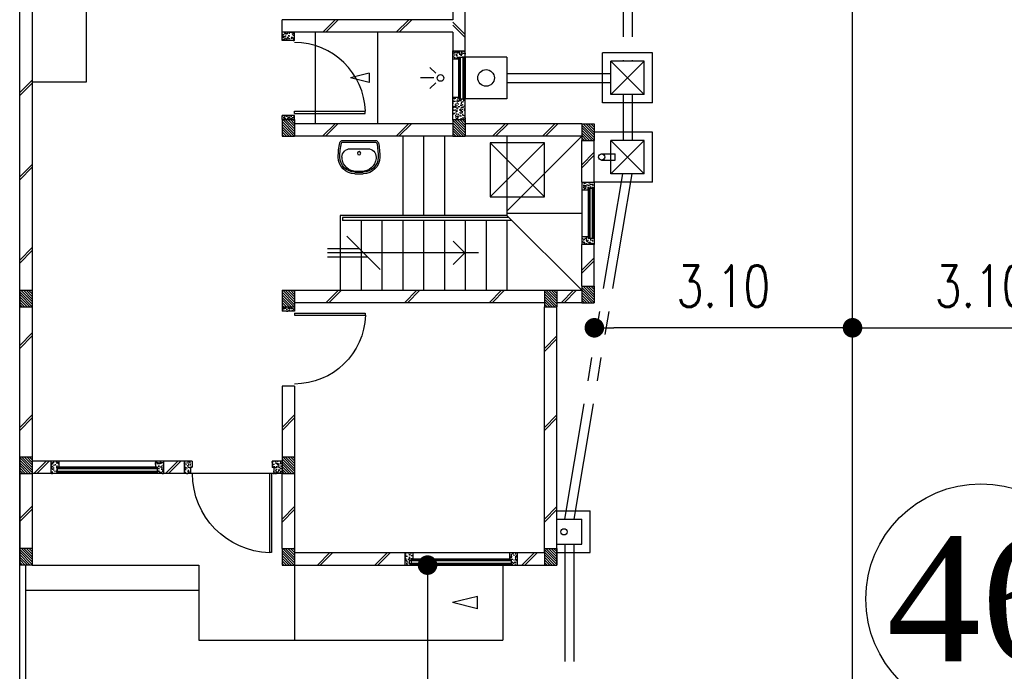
# Model space of a CAD drawing. Header units: millimetres. Extents: x 301 to 1479, y 491 to 1341.
# Tile 113 of 256: x 379.89 to 391.71, y 634.69 to 642.52. Entities that reach past the tile are written whole.
import ezdxf
from ezdxf.enums import TextEntityAlignment as Align

# ---------------------------------------------------------------- set-up
doc = ezdxf.new("R2010")
doc.units = ezdxf.units.MM
doc.header["$LTSCALE"] = 1.5
doc.header["$MEASUREMENT"] = 0
for name, pattern in [('HIDDEN', [0.375, 0.25, -0.125]), ('HIDDEN2', [4.7625, 3.175, -1.5875]), ('PHANTOM2', [1.25, 0.625, -0.125, 0.125, -0.125, 0.125, -0.125])]:
    doc.linetypes.add(name, pattern=pattern)
for name, color, linetype in [('Blk', 7, 'Continuous'), ('Block', 46, 'Continuous'), ('boundary', 3, 'Continuous'), ('Boundary Wall', 64, 'Continuous'), ('BULUS', 2, 'Continuous'), ('BWCN', 4, 'Continuous'), ('DIM', 6, 'Continuous'), ('DOOR', 3, 'Continuous'), ('Ele', 8, 'Continuous'), ('HATCH', 7, 'Continuous'), ('Hatch Col. C1 GF Ext.', 84, 'Continuous'), ('Hatch Col. C3 GF', 10, 'Continuous'), ('Hatch Stub Col', 251, 'Continuous'), ('Kerb', 251, 'Continuous'), ('P. Gully trap', 42, 'Continuous'), ('Paving Block', 251, 'Continuous'), ('PVC Pipe 110', 69, 'Continuous'), ('PVC RWP 75', 77, 'Continuous'), ('SANIT', 8, 'Continuous'), ('TXTAREA', 10, 'Continuous'), ('WINDOW', 1, 'Continuous')]:
    doc.layers.add(name, color=color, linetype=linetype)
doc.styles.add('RS1', font='romans.shx', dxfattribs={"width": 0.75, "height": 0.5})
doc.styles.add('times', font='times.ttf')
doc.dimstyles.new('Souillac5', dxfattribs={"dimscale": 0.5, "dimtxt": 0.5, "dimasz": 0.47, "dimexe": 0, "dimexo": 1, "dimgap": 0.5, "dimtad": 1, "dimzin": 0, "dimdsep": 46, "dimtxsty": 'RS1', "dimblk": 'DOT', "dimcen": 3, "dimse1": 1, "dimse2": 1, "dimclrd": 6, "dimclre": 6, "dimclrt": 7, "dimaunit": 1, "dimadec": 0, "dimazin": 0, "dimtfac": 1, "dimtofl": 0, "dimtmove": 1, "dimatfit": 3, "dimfxl": 1, "dimtolj": 1, "dimtzin": 0, "dimlwe": -1, "dimarcsym": 0})
pattern_1 = [(50, (422.03025, 161.862746), (0.071726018, -0.0062752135), [0.0075, -0.0825]), (355, (422.03025, 161.862746), (-0.013875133, 0.075219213), [0.006, -0.066]), (100.451444, (422.03623, 161.86222), (0.057850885, 0.068943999), [0.006374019, -0.070114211]), (46.1842, (422.03025, 161.88275), (0.106724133, -0.016551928), [0.01125, -0.12375]), (96.635635, (422.03914, 161.88137), (0.093466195, 0.09741186), [0.009561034, -0.105171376]), (351.184164, (422.03025, 161.88275), (0.093466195, 0.09741186), [0.009, -0.099]), (21, (422.04025, 161.877746), (0.059690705, -0.040261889), [0.0075, -0.0825]), (326, (422.04025, 161.877746), (0.024331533, 0.072515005), [0.006, -0.066]), (71.451445, (422.045225, 161.87439), (0.084022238, 0.032253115), [0.006374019, -0.070114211]), (37.5, (422.03025, 161.862746), (0.0012159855, 0.0332893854), [0, -0.0652, 0, -0.067, 0, -0.06625]), (7.5, (422.03025, 161.862746), (0.0263069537, 0.0394411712), [0, -0.0382, 0, -0.0637, 0, -0.02525]), (327.5, (422.00795, 161.862746), (0.0533822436, -0.0022554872), [0, -0.025, 0, -0.078, 0, -0.1035]), (317.5, (421.99795, 161.862746), (0.058318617, 0.010010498), [0, -0.0325, 0, -0.0518, 0, -0.0735])]
pattern_2 = [(315, (443.186696, 156.678336), (0.0154679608, 0.0154679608), [])]
pattern_3 = [(50, (418.371455, 161.912746), (0.071726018, -0.0062752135), [0.0075, -0.0825]), (355, (418.371455, 161.912746), (-0.013875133, 0.075219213), [0.006, -0.066]), (100.451444, (418.37743, 161.91222), (0.057850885, 0.068943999), [0.006374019, -0.070114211]), (46.1842, (418.371455, 161.93275), (0.106724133, -0.016551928), [0.01125, -0.12375]), (96.635635, (418.38035, 161.93137), (0.093466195, 0.09741186), [0.009561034, -0.105171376]), (351.184164, (418.37146, 161.93275), (0.093466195, 0.09741186), [0.009, -0.099]), (21, (418.381455, 161.927746), (0.059690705, -0.040261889), [0.0075, -0.0825]), (326, (418.381455, 161.927746), (0.024331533, 0.072515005), [0.006, -0.066]), (71.451445, (418.38643, 161.92439), (0.084022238, 0.032253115), [0.006374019, -0.070114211]), (37.5, (418.371455, 161.912746), (0.0012159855, 0.0332893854), [0, -0.0652, 0, -0.067, 0, -0.06625]), (7.5, (418.371455, 161.912746), (0.0263069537, 0.0394411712), [0, -0.0382, 0, -0.0637, 0, -0.02525]), (327.5, (418.349155, 161.912746), (0.0533822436, -0.0022554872), [0, -0.025, 0, -0.078, 0, -0.1035]), (317.5, (418.339155, 161.912746), (0.058318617, 0.010010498), [0, -0.0325, 0, -0.0518, 0, -0.0735])]

# ---------------------------------------------------------------- blocks, each defined once
blk = doc.blocks.new('Wh1')
at = {"layer": 'SANIT'}
for p, q in [((197, 0), (-197, 0)), ((197, -20), (-197, -20)), ((105, -100), (-105, -100)), ((-205, -200), (-205, -217)), ((205, -200), (205, -217)), ((50, -380), (-50, -380)), ((50, -400), (-50, -400)), ((-30, -373), (30, -373))]:
    blk.add_line(p, q, dxfattribs=at)
blk.add_circle((0, -154), 20, dxfattribs=at)
for centre, radius, start, end in [((0, -200), 250, 180, 180), ((0, -200), 250, 0, 0), ((-197, -35), 35, 90, 167.7776), ((197, -35), 35, 12.2224, 90), ((567, -201), 817, 167.7776, 179.9598), ((567, -201), 797, 167.7776, 179.9598), ((-197, -35), 15, 90, 167.7776), ((-105, -200), 100, 90, 180), ((105, -200), 100, 0, 90), ((197, -35), 15, 12.2224, 90), ((-567, -201), 797, 0.0402, 12.2224), ((-567, -201), 817, 0.0402, 12.2224), ((-50, -200), 200, 180, 270), ((-50, -200), 180, 180, 270), ((-30, -197), 176, 186.7076, 270.013), ((30, -197), 176, 269.987, 353.2924), ((50, -200), 180, 270, 0), ((50, -200), 200, 270, 0)]:
    blk.add_arc(centre, radius, start, end, dxfattribs=at)
blk = doc.blocks.new('Dr900')
at = {"layer": 'DOOR'}
for p, q in [((-50, 0), (-50, 850)), ((-25, 850), (-50, 850)), ((-25, 0), (-25, 850)), ((-25, 0), (-50, 0))]:
    blk.add_line(p, q, dxfattribs=at)
blk.add_arc((-24, 0), 851, 91.728, 179.9822, dxfattribs=at)
blk = doc.blocks.new('Dr1000')
at = {"layer": 'DOOR'}
for p, q in [((-50, 0), (-50, 950)), ((-25, 950), (-50, 950)), ((-25, 0), (-25, 950)), ((-25, 0), (-50, 0))]:
    blk.add_line(p, q, dxfattribs=at)
blk.add_arc((-24, 0), 951, 91.542, 179.9858, dxfattribs=at)
blk = doc.blocks.new('SSSU-D1')
at = {"layer": 'HATCH'}
h = blk.add_hatch(dxfattribs=at)
h.set_pattern_fill('ANSI31', color=256, scale=0.175, angle=630)
h.set_pattern_definition([(315, (-128.472678, 34.936787), (0.015467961, 0.015467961), [])])
h.paths.add_polyline_path([(9.75, 5.15), (9.6, 5.15), (9.6, 5.35), (9.75, 5.35)])
h = blk.add_hatch(dxfattribs=at)
h.set_pattern_fill('ANSI31', color=256, scale=0.175, angle=630)
h.set_pattern_definition([(315, (-130.522678, 34.936787), (0.015467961, 0.015467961), [])])
h.paths.add_polyline_path([(11.8, 5.15), (11.65, 5.15), (11.65, 5.35), (11.8, 5.35)])
h = blk.add_hatch(dxfattribs=at)
h.set_pattern_fill('ANSI31', color=256, scale=0.175, angle=630)
h.set_pattern_definition([(315, (-132.072678, 34.886787), (0.0154679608, 0.0154679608), [])])
h.paths.add_polyline_path([(13.35, 5.1), (13.2, 5.1), (13.2, 5.3), (13.35, 5.3)])
h = blk.add_hatch(dxfattribs=at)
h.set_pattern_fill('ANSI31', color=256, scale=0.175, angle=630)
h.set_pattern_definition([(315, (-132.072678, 32.936787), (0.0154679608, 0.0154679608), [])])
h.paths.add_polyline_path([(13.35, 3.15), (13.2, 3.15), (13.2, 3.35), (13.35, 3.35)])
h = blk.add_hatch(dxfattribs=at)
h.set_pattern_fill('ANSI31', color=256, scale=0.175, angle=630)
h.set_pattern_definition([(315, (-128.472678, 32.886787), (0.015467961, 0.015467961), [])])
h.paths.add_polyline_path([(9.75, 3.1), (9.6, 3.1), (9.6, 3.3), (9.75, 3.3)])
h = blk.add_hatch(dxfattribs=at)
h.set_pattern_fill('ANSI31', color=256, scale=0.175, angle=630)
h.set_pattern_definition([(315, (-131.622678, 32.886787), (0.015467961, 0.015467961), [])])
h.paths.add_polyline_path([(12.9, 3.1), (12.75, 3.1), (12.75, 3.3), (12.9, 3.3)])
h = blk.add_hatch(dxfattribs=at)
h.set_pattern_fill('ANSI31', color=256, scale=0.175, angle=630)
h.set_pattern_definition([(315, (-128.472678, 30.886787), (0.015467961, 0.015467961), [])])
h.paths.add_polyline_path([(9.75, 1.1), (9.6, 1.1), (9.6, 1.3), (9.75, 1.3)])
h = blk.add_hatch(dxfattribs=at)
h.set_pattern_fill('ANSI31', color=256, scale=0.175, angle=630)
h.set_pattern_definition([(315, (-128.472678, 29.786787), (0.015467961, 0.015467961), [])])
h.paths.add_polyline_path([(9.75, 0), (9.6, 0), (9.6, 0.2), (9.75, 0.2)])
h = blk.add_hatch(dxfattribs=at)
h.set_pattern_fill('ANSI31', color=256, scale=0.175, angle=630)
h.set_pattern_definition([(315, (-131.622678, 29.786787), (0.015467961, 0.015467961), [])])
h.paths.add_polyline_path([(12.9, 0), (12.75, 0), (12.75, 0.2), (12.9, 0.2)])
at = {"layer": 'Hatch Col. C1 GF Ext.'}
h = blk.add_hatch(dxfattribs=at)
h.set_pattern_fill('ANSI31', color=256, scale=0.175, angle=-90)
h.set_pattern_definition(pattern_2)
h.paths.add_polyline_path([(6.6, 3.1), (6.45, 3.1), (6.45, 3.3), (6.6, 3.3)])
h = blk.add_hatch(dxfattribs=at)
h.set_pattern_fill('ANSI31', color=256, scale=0.175, angle=-90)
h.set_pattern_definition(pattern_2)
h.paths.add_polyline_path([(6.6, 0), (6.45, 0), (6.45, 0.2), (6.6, 0.2)])
at = {"layer": 'Hatch Col. C3 GF'}
h = blk.add_hatch(dxfattribs=at)
h.set_pattern_fill('ANSI31', color=256, scale=0.175, angle=-90)
h.set_pattern_definition([(315, (443.186696, 156.728336), (0.0154679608, 0.0154679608), [])])
h.paths.add_polyline_path([(6.6, 1.1), (6.45, 1.1), (6.45, 1.3), (6.6, 1.3)])
at = {"layer": 'Hatch Stub Col', "linetype": 'ByBlock'}
h = blk.add_hatch(dxfattribs=at)
h.set_pattern_fill('AR-CONC', color=256, scale=0.01, angle=720)
h.set_pattern_definition([(50, (418.271455, 162.012746), (0.071726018, -0.0062752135), [0.0075, -0.0825]), (355, (418.271455, 162.012746), (-0.013875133, 0.075219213), [0.006, -0.066]), (100.451444, (418.27743, 162.01222), (0.057850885, 0.068943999), [0.006374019, -0.070114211]), (46.1842, (418.271455, 162.03275), (0.106724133, -0.016551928), [0.01125, -0.12375]), (96.635635, (418.28035, 162.03137), (0.093466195, 0.09741186), [0.009561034, -0.105171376]), (351.184164, (418.27146, 162.03275), (0.093466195, 0.09741186), [0.009, -0.099]), (21, (418.281455, 162.027746), (0.059690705, -0.040261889), [0.0075, -0.0825]), (326, (418.281455, 162.027746), (0.024331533, 0.072515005), [0.006, -0.066]), (71.451445, (418.28643, 162.02439), (0.084022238, 0.032253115), [0.006374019, -0.070114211]), (37.5, (418.271455, 162.012746), (0.0012159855, 0.0332893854), [0, -0.0652, 0, -0.067, 0, -0.06625]), (7.5, (418.271455, 162.012746), (0.0263069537, 0.0394411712), [0, -0.0382, 0, -0.0637, 0, -0.02525]), (327.5, (418.249155, 162.012746), (0.0533822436, -0.0022554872), [0, -0.025, 0, -0.078, 0, -0.1035]), (317.5, (418.239155, 162.012746), (0.058318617, 0.010010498), [0, -0.0325, 0, -0.0518, 0, -0.0735])])
h.paths.add_polyline_path([(9.6, 6.3), (9.6, 6.4), (9.75, 6.4), (9.75, 6.3)])
h = blk.add_hatch(dxfattribs=at)
h.set_pattern_fill('AR-CONC', color=256, scale=0.01, angle=720)
h.set_pattern_definition([(50, (422.03025, 162.012746), (0.071726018, -0.0062752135), [0.0075, -0.0825]), (355, (422.03025, 162.012746), (-0.013875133, 0.075219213), [0.006, -0.066]), (100.451444, (422.03623, 162.01222), (0.057850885, 0.068943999), [0.006374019, -0.070114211]), (46.1842, (422.03025, 162.03275), (0.106724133, -0.016551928), [0.01125, -0.12375]), (96.635635, (422.03914, 162.03137), (0.093466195, 0.09741186), [0.009561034, -0.105171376]), (351.184164, (422.03025, 162.03275), (0.093466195, 0.09741186), [0.009, -0.099]), (21, (422.04025, 162.027746), (0.059690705, -0.040261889), [0.0075, -0.0825]), (326, (422.04025, 162.027746), (0.024331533, 0.072515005), [0.006, -0.066]), (71.451445, (422.045225, 162.02439), (0.084022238, 0.032253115), [0.006374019, -0.070114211]), (37.5, (422.03025, 162.012746), (0.0012159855, 0.0332893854), [0, -0.0652, 0, -0.067, 0, -0.06625]), (7.5, (422.03025, 162.012746), (0.0263069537, 0.0394411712), [0, -0.0382, 0, -0.0637, 0, -0.02525]), (327.5, (422.00795, 162.012746), (0.0533822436, -0.0022554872), [0, -0.025, 0, -0.078, 0, -0.1035]), (317.5, (421.99795, 162.012746), (0.058318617, 0.010010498), [0, -0.0325, 0, -0.0518, 0, -0.0735])])
h.paths.add_polyline_path([(11.725, 6.1), (11.725, 6.08), (11.65, 6.08), (11.65, 6.175), (11.8, 6.175), (11.8, 6.1)])
h = blk.add_hatch(dxfattribs=at)
h.set_pattern_fill('AR-CONC', color=256, scale=0.01, angle=720)
h.set_pattern_definition([(50, (461.012857, 47.178006), (0.071726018, -0.0062752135), [0.0075, -0.0825]), (355, (461.01286, 47.17801), (-0.013875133, 0.075219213), [0.006, -0.066]), (100.451444, (461.018834, 47.17748), (0.057850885, 0.068943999), [0.006374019, -0.070114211]), (46.1842, (461.01286, 47.19801), (0.106724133, -0.016551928), [0.01125, -0.12375]), (96.635635, (461.02175, 47.19663), (0.093466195, 0.09741186), [0.009561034, -0.105171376]), (351.184164, (461.01286, 47.19801), (0.093466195, 0.09741186), [0.009, -0.099]), (21, (461.022857, 47.193006), (0.059690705, -0.040261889), [0.0075, -0.0825]), (326, (461.02286, 47.19301), (0.024331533, 0.072515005), [0.006, -0.066]), (71.451445, (461.02783, 47.18965), (0.084022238, 0.032253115), [0.006374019, -0.070114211]), (37.5, (461.012857, 47.178006), (0.0012159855, 0.0332893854), [0, -0.0652, 0, -0.067, 0, -0.06625]), (7.5, (461.012857, 47.178006), (0.0263069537, 0.0394411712), [0, -0.0382, 0, -0.0637, 0, -0.02525]), (327.5, (460.990557, 47.178006), (0.0533822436, -0.0022554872), [0, -0.025, 0, -0.078, 0, -0.1035]), (317.5, (460.980557, 47.178006), (0.058318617, 0.010010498), [0, -0.0325, 0, -0.0518, 0, -0.0735])])
h.paths.add_polyline_path([(11.65, 5.35), (11.8, 5.35), (11.8, 5.6), (11.725, 5.6), (11.725, 5.62), (11.65, 5.62)])
h = blk.add_hatch(dxfattribs=at)
h.set_pattern_fill('AR-CONC', color=256, scale=0.01, angle=720)
h.set_pattern_definition([(50, (422.03025, 161.837746), (0.071726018, -0.0062752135), [0.0075, -0.0825]), (355, (422.03025, 161.837746), (-0.013875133, 0.075219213), [0.006, -0.066]), (100.451444, (422.03623, 161.83722), (0.057850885, 0.068943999), [0.006374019, -0.070114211]), (46.1842, (422.03025, 161.85775), (0.106724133, -0.016551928), [0.01125, -0.12375]), (96.635635, (422.03914, 161.85637), (0.093466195, 0.09741186), [0.009561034, -0.105171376]), (351.184164, (422.03025, 161.85775), (0.093466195, 0.09741186), [0.009, -0.099]), (21, (422.04025, 161.852746), (0.059690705, -0.040261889), [0.0075, -0.0825]), (326, (422.04025, 161.852746), (0.024331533, 0.072515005), [0.006, -0.066]), (71.451445, (422.045225, 161.84939), (0.084022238, 0.032253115), [0.006374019, -0.070114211]), (37.5, (422.03025, 161.837746), (0.0012159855, 0.0332893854), [0, -0.0652, 0, -0.067, 0, -0.06625]), (7.5, (422.03025, 161.837746), (0.0263069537, 0.0394411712), [0, -0.0382, 0, -0.0637, 0, -0.02525]), (327.5, (422.00795, 161.837746), (0.0533822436, -0.0022554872), [0, -0.025, 0, -0.078, 0, -0.1035]), (317.5, (421.99795, 161.837746), (0.058318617, 0.010010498), [0, -0.0325, 0, -0.0518, 0, -0.0735])])
h.paths.add_polyline_path([(9.6, 5.4), (9.75, 5.4), (9.75, 5.35), (9.6, 5.35)])
h = blk.add_hatch(dxfattribs=at)
h.set_pattern_fill('AR-CONC', color=256, scale=0.01, angle=720)
h.set_pattern_definition(pattern_1)
h.paths.add_polyline_path([(13.2, 4.6), (13.35, 4.6), (13.35, 4.525), (13.275, 4.525), (13.275, 4.505), (13.2, 4.505)])
h = blk.add_hatch(dxfattribs=at)
h.set_pattern_fill('AR-CONC', color=256, scale=0.01, angle=720)
h.set_pattern_definition(pattern_1)
h.paths.add_polyline_path([(13.2, 3.945), (13.275, 3.945), (13.275, 3.925), (13.35, 3.925), (13.35, 3.85), (13.2, 3.85)])
h = blk.add_hatch(dxfattribs=at)
h.set_pattern_fill('AR-CONC', color=256, scale=0.01, angle=720)
h.set_pattern_definition(pattern_1)
h.paths.add_polyline_path([(9.6, 3.1), (9.75, 3.1), (9.75, 3.05), (9.6, 3.05)])
h = blk.add_hatch(dxfattribs=at)
h.set_pattern_fill('AR-CONC', color=256, scale=0.01, angle=720)
h.set_pattern_definition(pattern_3)
h.paths.add_polyline_path([(6.825, 1.25), (6.92, 1.25), (6.92, 1.175), (6.9, 1.175), (6.9, 1.1), (6.825, 1.1)])
h = blk.add_hatch(dxfattribs=at)
h.set_pattern_fill('AR-CONC', color=256, scale=0.01, angle=720)
h.set_pattern_definition(pattern_3)
h.paths.add_polyline_path([(8.08, 1.25), (8.175, 1.25), (8.175, 1.1), (8.1, 1.1), (8.1, 1.175), (8.08, 1.175)])
h = blk.add_hatch(dxfattribs=at)
h.set_pattern_fill('AR-CONC', color=256, scale=0.01, angle=720)
h.set_pattern_definition(pattern_3)
h.paths.add_polyline_path([(8.425, 1.25), (8.52, 1.25), (8.52, 1.175), (8.5, 1.175), (8.5, 1.1), (8.425, 1.1)])
h = blk.add_hatch(dxfattribs=at)
h.set_pattern_fill('AR-CONC', color=256, scale=0.01, angle=720)
h.set_pattern_definition([(50, (422.03025, 161.912746), (0.071726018, -0.0062752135), [0.0075, -0.0825]), (355, (422.03025, 161.912746), (-0.013875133, 0.075219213), [0.006, -0.066]), (100.451444, (422.03623, 161.91222), (0.057850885, 0.068943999), [0.006374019, -0.070114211]), (46.1842, (422.03025, 161.93275), (0.106724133, -0.016551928), [0.01125, -0.12375]), (96.635635, (422.03914, 161.93137), (0.093466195, 0.09741186), [0.009561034, -0.105171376]), (351.184164, (422.03025, 161.93275), (0.093466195, 0.09741186), [0.009, -0.099]), (21, (422.04025, 161.927746), (0.059690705, -0.040261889), [0.0075, -0.0825]), (326, (422.04025, 161.927746), (0.024331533, 0.072515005), [0.006, -0.066]), (71.451445, (422.045225, 161.92439), (0.084022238, 0.032253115), [0.006374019, -0.070114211]), (37.5, (422.03025, 161.912746), (0.0012159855, 0.0332893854), [0, -0.0652, 0, -0.067, 0, -0.06625]), (7.5, (422.03025, 161.912746), (0.0263069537, 0.0394411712), [0, -0.0382, 0, -0.0637, 0, -0.02525]), (327.5, (422.00795, 161.912746), (0.0533822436, -0.0022554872), [0, -0.025, 0, -0.078, 0, -0.1035]), (317.5, (421.99795, 161.912746), (0.058318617, 0.010010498), [0, -0.0325, 0, -0.0518, 0, -0.0735])])
h.paths.add_polyline_path([(9.48, 1.25), (9.6, 1.25), (9.6, 1.1), (9.5, 1.1), (9.5, 1.175), (9.48, 1.175)])
h = blk.add_hatch(dxfattribs=at)
h.set_pattern_fill('AR-CONC', color=256, scale=0.01, angle=720)
h.set_pattern_definition(pattern_1)
h.paths.add_polyline_path([(11.075, 0.15), (11.17, 0.15), (11.17, 0.075), (11.15, 0.075), (11.15, 0), (11.075, 0)])
h = blk.add_hatch(dxfattribs=at)
h.set_pattern_fill('AR-CONC', color=256, scale=0.01, angle=720)
h.set_pattern_definition(pattern_1)
h.paths.add_polyline_path([(12.33, 0.15), (12.425, 0.15), (12.425, 0), (12.35, 0), (12.35, 0.075), (12.33, 0.075)])
at = {"layer": 'Block', "linetype": 'ByBlock'}
for p, q in [((6.6, 7.6), (6.6, 3.3)), ((11.65, 6.775), (11.65, 6.55)), ((11.8, 6.175), (11.8, 6.775)), ((11.65, 6.55), (9.6, 6.55)), ((9.6, 6.4), (9.6, 6.55)), ((11.65, 6.4), (9.6, 6.4)), ((11.65, 6.4), (11.65, 6.175)), ((11.65, 5.3), (9.75, 5.3)), ((13.2, 5.3), (11.8, 5.3)), ((11.65, 5.15), (9.75, 5.15)), ((13.2, 5.15), (11.8, 5.15)), ((13.2, 4.6), (13.2, 5.1)), ((13.35, 4.6), (13.35, 5.1)), ((13.2, 3.35), (13.2, 3.85)), ((13.35, 3.35), (13.35, 3.85)), ((9.75, 3.3), (12.75, 3.3)), ((12.9, 3.3), (13.2, 3.3)), ((6.6, 3.1), (6.6, 1.3)), ((12.75, 3.15), (9.75, 3.15)), ((12.75, 0.15), (12.75, 3.1)), ((13.2, 3.15), (12.9, 3.15)), ((12.9, 0), (12.9, 3.1)), ((9.75, 2.15), (9.6, 2.15)), ((9.6, 2.15), (9.6, 1.3)), ((9.75, 2.15), (9.75, 1.3)), ((6.825, 1.25), (6.6, 1.25)), ((8.425, 1.25), (8.175, 1.25)), ((6.45, 1.1), (6.45, 0.2)), ((6.825, 1.1), (6.6, 1.1)), ((6.6, 1.1), (6.6, 0.2)), ((8.425, 1.1), (8.175, 1.1)), ((9.6, 0.2), (9.6, 1.1)), ((9.75, 1.1), (9.75, 0.2)), ((9.75, 0.15), (11.075, 0.15)), ((12.425, 0.15), (12.75, 0.15)), ((9.75, 0), (11.075, 0)), ((12.425, 0), (12.75, 0))]:
    blk.add_line(p, q, dxfattribs=at)
at = {"layer": 'Boundary Wall', "linetype": 'ByBlock'}
blk.add_line((6.525, -1.555), (6.525, 0), dxfattribs=at)
at = {"layer": 'BULUS', "linetype": 'ByBlock'}
for p, q in [((10.325, 4.175), (10.325, 4.14)), ((12.325, 4.175), (10.325, 4.175)), ((12.36, 4.14), (10.325, 4.14))]:
    blk.add_line(p, q, dxfattribs=at)
at = {"layer": 'BWCN'}
for p, q in [((9.6, 6.3), (9.6, 6.4)), ((9.75, 6.3), (9.75, 6.4)), ((9.75, 6.3), (9.6, 6.3)), ((11.65, 6.08), (11.65, 6.175)), ((11.65, 6.175), (11.8, 6.175)), ((11.8, 6.1), (11.8, 6.175)), ((11.65, 6.08), (11.725, 6.08)), ((11.725, 6.1), (11.8, 6.1)), ((11.725, 6.08), (11.725, 6.1)), ((11.65, 5.62), (11.725, 5.62)), ((11.65, 5.35), (11.65, 5.62)), ((11.725, 5.62), (11.725, 5.6)), ((11.725, 5.6), (11.8, 5.6)), ((11.8, 5.35), (11.8, 5.6)), ((9.75, 5.4), (9.6, 5.4)), ((9.6, 5.35), (9.6, 5.4)), ((9.6, 5.35), (9.75, 5.35)), ((9.6, 5.35), (9.6, 5.15)), ((9.75, 5.35), (9.75, 5.4)), ((9.75, 5.35), (9.75, 5.15)), ((11.65, 5.35), (11.8, 5.35)), ((11.65, 5.35), (11.65, 5.15)), ((11.8, 5.35), (11.8, 5.15)), ((13.2, 5.3), (13.35, 5.3)), ((13.2, 5.3), (13.2, 5.1)), ((13.35, 5.3), (13.35, 5.1)), ((9.6, 5.15), (9.75, 5.15)), ((11.65, 5.15), (11.8, 5.15)), ((13.2, 5.1), (13.35, 5.1)), ((13.2, 4.6), (13.2, 4.505)), ((13.2, 4.505), (13.275, 4.505)), ((13.275, 4.525), (13.35, 4.525)), ((13.275, 4.505), (13.275, 4.525)), ((13.35, 4.6), (13.35, 4.525)), ((13.2, 3.945), (13.275, 3.945)), ((13.2, 3.945), (13.2, 3.85)), ((13.275, 3.945), (13.275, 3.925)), ((13.275, 3.925), (13.35, 3.925)), ((13.35, 3.925), (13.35, 3.85)), ((13.2, 3.35), (13.35, 3.35)), ((13.2, 3.35), (13.2, 3.15)), ((13.35, 3.35), (13.35, 3.15)), ((6.45, 3.3), (6.6, 3.3)), ((6.45, 3.3), (6.45, 3.1)), ((6.6, 3.3), (6.6, 3.1)), ((9.6, 3.3), (9.75, 3.3)), ((9.6, 3.3), (9.6, 3.1)), ((9.75, 3.3), (9.75, 3.1)), ((12.75, 3.3), (12.9, 3.3)), ((12.75, 3.3), (12.75, 3.1)), ((12.9, 3.3), (12.9, 3.1)), ((6.45, 3.1), (6.6, 3.1)), ((9.6, 3.1), (9.6, 3.05)), ((9.6, 3.1), (9.75, 3.1)), ((9.75, 3.1), (9.75, 3.05)), ((12.75, 3.1), (12.9, 3.1)), ((13.2, 3.15), (13.35, 3.15)), ((9.75, 3.05), (9.6, 3.05)), ((6.45, 1.3), (6.6, 1.3)), ((6.45, 1.3), (6.45, 1.1)), ((6.6, 1.3), (6.6, 1.1)), ((6.825, 1.25), (6.825, 1.1)), ((6.92, 1.25), (6.825, 1.25)), ((6.92, 1.25), (6.92, 1.175)), ((8.08, 1.25), (8.08, 1.175)), ((8.175, 1.25), (8.08, 1.25)), ((8.175, 1.25), (8.175, 1.1)), ((8.52, 1.25), (8.425, 1.25)), ((8.425, 1.25), (8.425, 1.1)), ((8.52, 1.25), (8.52, 1.175)), ((9.6, 1.25), (9.48, 1.25)), ((9.48, 1.25), (9.48, 1.175)), ((9.6, 1.3), (9.75, 1.3)), ((9.6, 1.3), (9.6, 1.1)), ((9.75, 1.3), (9.75, 1.1)), ((6.45, 1.1), (6.6, 1.1)), ((6.9, 1.1), (6.825, 1.1)), ((6.9, 1.175), (6.9, 1.1)), ((6.92, 1.175), (6.9, 1.175)), ((8.08, 1.175), (8.1, 1.175)), ((8.1, 1.175), (8.1, 1.1)), ((8.175, 1.1), (8.1, 1.1)), ((8.5, 1.1), (8.425, 1.1)), ((8.5, 1.175), (8.5, 1.1)), ((8.52, 1.175), (8.5, 1.175)), ((9.48, 1.175), (9.5, 1.175)), ((9.5, 1.175), (9.5, 1.1)), ((9.6, 1.1), (9.5, 1.1)), ((9.6, 1.1), (9.75, 1.1)), ((6.45, 0.2), (6.45, 0)), ((6.6, 0.2), (6.45, 0.2)), ((6.6, 0.2), (6.6, 0)), ((9.6, 0.2), (9.75, 0.2)), ((9.6, 0.2), (9.6, 0)), ((9.75, 0.2), (9.75, 0)), ((11.075, 0.15), (11.075, 0)), ((11.075, 0.15), (11.17, 0.15)), ((11.17, 0.15), (11.17, 0.075)), ((12.33, 0.15), (12.33, 0.075)), ((12.33, 0.15), (12.425, 0.15)), ((12.425, 0.15), (12.425, 0)), ((12.75, 0.2), (12.9, 0.2)), ((12.75, 0.2), (12.75, 0)), ((12.9, 0.2), (12.9, 0)), ((6.6, 0), (6.45, 0)), ((9.6, 0), (9.75, 0)), ((11.075, 0), (11.15, 0)), ((11.15, 0.075), (11.15, 0)), ((11.17, 0.075), (11.15, 0.075)), ((12.33, 0.075), (12.35, 0.075)), ((12.35, 0.075), (12.35, 0)), ((12.35, 0), (12.425, 0)), ((12.75, 0), (12.9, 0))]:
    blk.add_line(p, q, dxfattribs=at)
at = {"layer": 'BWCN', "linetype": 'ByBlock'}
for p, q in [((13.2, 4.6), (13.35, 4.6)), ((13.35, 3.85), (13.2, 3.85))]:
    blk.add_line(p, q, dxfattribs=at)
at = {"layer": 'Ele'}
for p, q in [((7.25, 7), (7.25, 5.8)), ((10, 5.3), (10, 6.4)), ((10.75, 5.3), (10.75, 6.4)), ((11.65, 5.62), (11.65, 6.08)), ((11.725, 5.62), (11.725, 6.08)), ((11.73, 5.6), (11.73, 6.1)), ((11.79, 5.6), (11.79, 6.1)), ((11.8, 6.1), (11.8, 5.6)), ((11.445, 5.907), (11.375, 5.977)), ((7.25, 5.8), (6.6, 5.8)), ((11.422, 5.85), (11.261, 5.85)), ((11.445, 5.793), (11.375, 5.723)), ((11.05, 5.15), (11.05, 4.2)), ((11.3, 5.15), (11.3, 4.2)), ((11.55, 5.15), (11.55, 4.2)), ((13.2, 4.505), (13.2, 3.945)), ((13.275, 4.505), (13.275, 3.945)), ((13.28, 4.525), (13.28, 3.925)), ((13.34, 4.525), (13.34, 3.925)), ((13.35, 4.525), (13.35, 3.925)), ((10.3, 4.2), (10.3, 3.3)), ((12.3, 4.2), (10.3, 4.2)), ((10.55, 4.14), (10.55, 3.3)), ((10.8, 4.14), (10.8, 3.3)), ((11.05, 4.14), (11.05, 3.3)), ((11.3, 4.14), (11.3, 3.3)), ((11.55, 4.14), (11.55, 3.3)), ((11.8, 4.14), (11.8, 3.3)), ((12.05, 4.14), (12.05, 3.3)), ((12.3, 4.14), (12.3, 3.3)), ((10.78, 3.55), (10.38, 3.95)), ((10.53, 3.8), (10.147, 3.8)), ((11.959, 3.75), (10.147, 3.75)), ((10.63, 3.7), (10.147, 3.7)), ((8.08, 1.25), (6.92, 1.25)), ((8.1, 1.17), (6.9, 1.17)), ((8.1, 1.11), (6.9, 1.11)), ((8.1, 1.1), (6.9, 1.1)), ((8.08, 1.175), (6.92, 1.175)), ((9.5, 1.1), (8.5, 1.1)), ((11.17, 0.15), (12.33, 0.15)), ((6.6, 0), (8.6, 0)), ((8.6, 0), (8.6, -0.9)), ((9.75, 0), (9.75, -0.9)), ((11.15, 0.07), (12.35, 0.07)), ((11.15, 0.01), (12.35, 0.01)), ((11.15, 0), (12.35, 0)), ((11.17, 0.075), (12.33, 0.075)), ((12.25, 0), (12.25, -0.9)), ((6.525, -0.3), (8.6, -0.3)), ((8.6, -0.9), (12.25, -0.9))]:
    blk.add_line(p, q, dxfattribs=at)
at = {"layer": 'Ele', "linetype": 'HIDDEN', "ltscale": 10}
for p, q in [((12.3, 5.15), (12.3, 4.2)), ((13.2, 5.15), (12.3, 4.25)), ((12.3, 4.225), (13.2, 4.225)), ((13.2, 3.3), (12.3, 4.2))]:
    blk.add_line(p, q, dxfattribs=at)
at = {"layer": 'Ele', "linetype": 'ByBlock'}
blk.add_line((11.948, -0.525), (11.948, -0.375), dxfattribs=at)
at = {"layer": 'Ele', "const_width": 0.015}
blk.add_lwpolyline([(11.653, 3.891), (11.795, 3.75), (11.653, 3.609)], dxfattribs=at)
at = {"layer": 'Ele'}
blk.add_circle((11.502, 5.85), 0.04, dxfattribs=at)
at = {"layer": 'HATCH'}
for p, q in [((10.24, 6.55), (10.09, 6.4)), ((10.275, 6.55), (10.125, 6.4)), ((11.122, 6.55), (10.972, 6.4)), ((11.158, 6.55), (11.008, 6.4)), ((11.8, 6.371), (11.65, 6.521)), ((11.8, 6.336), (11.65, 6.486)), ((6.45, 5.674), (6.6, 5.824)), ((6.45, 5.638), (6.6, 5.788)), ((10.237, 5.3), (10.087, 5.15)), ((10.272, 5.3), (10.122, 5.15)), ((11.119, 5.3), (10.969, 5.15)), ((11.154, 5.3), (11.004, 5.15)), ((12.278, 5.3), (12.128, 5.15)), ((12.314, 5.3), (12.164, 5.15)), ((12.877, 5.3), (12.727, 5.15)), ((12.912, 5.3), (12.762, 5.15)), ((13.2, 4.808), (13.35, 4.958)), ((13.2, 4.772), (13.35, 4.922)), ((6.45, 4.662), (6.6, 4.812)), ((6.45, 4.627), (6.6, 4.777)), ((6.45, 3.663), (6.6, 3.813)), ((6.45, 3.628), (6.6, 3.778)), ((13.2, 3.541), (13.35, 3.691)), ((13.2, 3.505), (13.35, 3.655)), ((10.278, 3.3), (10.128, 3.15)), ((10.314, 3.3), (10.164, 3.15)), ((11.22, 3.3), (11.07, 3.15)), ((11.255, 3.3), (11.105, 3.15)), ((12.236, 3.3), (12.086, 3.15)), ((12.272, 3.3), (12.122, 3.15)), ((13.101, 3.3), (12.951, 3.15)), ((13.136, 3.3), (12.986, 3.15)), ((6.45, 2.638), (6.6, 2.788)), ((6.45, 2.603), (6.6, 2.753)), ((12.75, 2.602), (12.9, 2.752)), ((12.75, 2.566), (12.9, 2.716)), ((6.45, 1.653), (6.6, 1.803)), ((9.6, 1.653), (9.75, 1.803)), ((12.75, 1.653), (12.9, 1.803)), ((6.45, 1.617), (6.6, 1.767)), ((9.6, 1.617), (9.75, 1.767)), ((12.75, 1.617), (12.9, 1.767)), ((6.768, 1.25), (6.618, 1.1)), ((6.804, 1.25), (6.654, 1.1)), ((8.35, 1.25), (8.2, 1.1)), ((8.386, 1.25), (8.236, 1.1)), ((6.45, 0.558), (6.6, 0.708)), ((6.45, 0.522), (6.6, 0.672)), ((9.6, 0.552), (9.75, 0.702)), ((9.6, 0.517), (9.75, 0.667)), ((12.75, 0.552), (12.9, 0.702)), ((12.75, 0.517), (12.9, 0.667)), ((10.175, 0.15), (10.025, 0)), ((10.21, 0.15), (10.06, 0)), ((10.866, 0.15), (10.716, 0)), ((10.902, 0.15), (10.752, 0)), ((12.63, 0.15), (12.48, 0)), ((12.666, 0.15), (12.516, 0))]:
    blk.add_line(p, q, dxfattribs=at)
at = {"layer": 'Kerb'}
for p, q in [((14.05, 6.15), (13.45, 6.15)), ((13.45, 5.55), (13.45, 6.15)), ((14.05, 5.55), (14.05, 6.15)), ((12.3, 6.1), (11.8, 6.1)), ((12.3, 6.1), (12.3, 5.6)), ((13.55, 5.65), (13.55, 6.05)), ((13.95, 6.05), (13.55, 6.05)), ((13.95, 6.05), (13.55, 5.65)), ((13.95, 5.65), (13.55, 6.05)), ((13.95, 5.65), (13.95, 6.05)), ((12.3, 5.6), (11.8, 5.6)), ((13.95, 5.65), (13.55, 5.65)), ((14.05, 5.55), (13.45, 5.55)), ((14.05, 5.2), (13.35, 5.2)), ((13.55, 4.7), (13.55, 5.1)), ((13.95, 5.1), (13.55, 5.1)), ((13.95, 5.1), (13.55, 4.7)), ((13.95, 4.7), (13.55, 5.1)), ((13.95, 4.7), (13.95, 5.1)), ((14.05, 4.6), (14.05, 5.2)), ((13.95, 4.7), (13.55, 4.7)), ((14.05, 4.6), (13.35, 4.6)), ((12.9, 0.65), (13.3, 0.65)), ((13.3, 0.15), (13.3, 0.65)), ((12.9, 0.55), (13.2, 0.55)), ((13.2, 0.25), (13.2, 0.55)), ((12.9, 0.25), (13.2, 0.25)), ((12.9, 0.15), (13.3, 0.15))]:
    blk.add_line(p, q, dxfattribs=at)
at = {"layer": 'P. Gully trap'}
blk.add_circle((12.05, 5.85), 0.1, dxfattribs=at)
at = {"layer": 'Paving Block', "linetype": 'ByBlock'}
for p, q in [((10.648, 5.906), (10.423, 5.85)), ((10.648, 5.794), (10.423, 5.85)), ((10.648, 5.906), (10.648, 5.794)), ((11.948, -0.375), (11.648, -0.45)), ((11.948, -0.525), (11.648, -0.45))]:
    blk.add_line(p, q, dxfattribs=at)
at = {"layer": 'PVC Pipe 110', "linetype": 'PHANTOM2', "ltscale": 1.5}
for p, q in [((13.695, 7.75), (13.695, 6.05)), ((13.805, 7.75), (13.805, 6.05)), ((12.3, 5.905), (13.55, 5.905)), ((12.3, 5.795), (13.55, 5.795)), ((13.695, 5.65), (13.695, 5.1)), ((13.805, 5.65), (13.805, 5.1)), ((12.994, 0.55), (13.694, 4.7)), ((13.106, 0.55), (13.806, 4.7)), ((12.995, 0.25), (12.995, -2.15)), ((13.105, 0.25), (13.105, -2.15))]:
    blk.add_line(p, q, dxfattribs=at)
at = {"layer": 'PVC Pipe 110', "linetype": 'PHANTOM2', "ltscale": 10}
for p, q in [((13.437, 4.938), (13.6, 4.938)), ((13.437, 4.863), (13.6, 4.863)), ((13.6, 4.863), (13.6, 4.938))]:
    blk.add_line(p, q, dxfattribs=at)
at = {"layer": 'PVC RWP 75'}
for centre in [(13.437, 4.9), (12.987, 0.4), (12.987, 0.4)]:
    blk.add_circle(centre, 0.0375, dxfattribs=at)
at = {"layer": 'SANIT', "linetype": 'HIDDEN2', "ltscale": 100}
for p, q in [((12.75, 5.072), (12.1, 5.072)), ((12.1, 5.072), (12.1, 4.422)), ((12.75, 5.072), (12.1, 4.422)), ((12.1, 5.072), (12.75, 4.422)), ((12.75, 4.422), (12.75, 5.072)), ((12.1, 4.422), (12.75, 4.422))]:
    blk.add_line(p, q, dxfattribs=at)
at = {"layer": 'WINDOW', "linetype": 'HIDDEN2', "ltscale": 0.5}
for p, q in [((11.745, 5.6), (11.745, 6.1)), ((11.775, 5.6), (11.775, 6.1)), ((13.295, 4.525), (13.295, 3.925)), ((13.325, 4.525), (13.325, 3.925))]:
    blk.add_line(p, q, dxfattribs=at)
at = {"layer": 'WINDOW'}
for p, q in [((8.1, 1.155), (6.9, 1.155)), ((8.1, 1.125), (6.9, 1.125)), ((11.15, 0.055), (12.35, 0.055)), ((11.15, 0.025), (12.35, 0.025))]:
    blk.add_line(p, q, dxfattribs=at)
at = {"layer": 'DOOR', "yscale": 0.001, "zscale": 0.001}
for name, p, xscale, rotation in [('Dr900', (9.75, 5.4), 0.001, 270), ('Dr900', (9.75, 3.05), -0.001, 270), ('Dr1000', (9.5, 1.1), -0.001, 180)]:
    blk.add_blockref(name, p, dxfattribs=dict(at, xscale=xscale, rotation=rotation))
at = {"layer": 'WINDOW', "linetype": 'ByBlock', "xscale": -0.001, "yscale": 0.001, "zscale": 0.001}
blk.add_blockref('Wh1', (10.525, 5.1), dxfattribs=at)
blk = doc.blocks.new('_DOT')
at = {"color": 0, "linetype": 'ByBlock'}
blk.add_line((-0.5, 0), (-1, 0), dxfattribs=at)
at = {"color": 0, "linetype": 'ByBlock', "const_width": 0.5}
blk.add_lwpolyline([(-0.25, 0, 1), (0.25, 0, 1)], format="xyb", close=True, dxfattribs=at)
blk = doc.blocks.new('*D138')
at = {"layer": 'DEFPOINTS', "color": 0, "transparency": 16777216}
for p in [(384.925, 635.969), (384.785, 628.769), (384.925, 628.769)]:
    blk.add_point(p, dxfattribs=at)
at = {"layer": 'DIM', "color": 6, "lineweight": -2, "transparency": 16777216}
blk.add_line((384.785, 635.734), (384.785, 629.004), dxfattribs=at)
at = {"layer": 'DIM', "color": 6, "lineweight": -2, "transparency": 16777216, "xscale": 0.235, "yscale": 0.235, "zscale": 0.235}
for p, rotation in [((384.785, 635.969), 90), ((384.785, 628.769), 270)]:
    blk.add_blockref('_DOT', p, dxfattribs=dict(at, rotation=rotation))
at = {"layer": 'DIM', "color": 7, "transparency": 16777216, "insert": (384.285, 632.369), "char_height": 0.5, "attachment_point": 5, "rotation": 90, "style": 'RS1'}
blk.add_mtext('\\A1;7.20', dxfattribs=at)
blk = doc.blocks.new('*D140')
at = {"layer": 'DEFPOINTS', "color": 0, "transparency": 16777216}
for p in [(386.788, 638.819), (386.788, 638.819), (389.888, 638.819)]:
    blk.add_point(p, dxfattribs=at)
at = {"layer": 'DIM', "color": 6, "lineweight": -2, "transparency": 16777216}
blk.add_line((389.653, 638.819), (387.023, 638.819), dxfattribs=at)
at = {"layer": 'DIM', "color": 6, "lineweight": -2, "transparency": 16777216, "xscale": 0.235, "yscale": 0.235, "zscale": 0.235, "rotation": 180}
blk.add_blockref('_DOT', (386.788, 638.819), dxfattribs=at)
at = {"layer": 'DIM', "color": 6, "lineweight": -2, "transparency": 16777216, "xscale": 0.235, "yscale": 0.235, "zscale": 0.235}
blk.add_blockref('_DOT', (389.888, 638.819), dxfattribs=at)
at = {"layer": 'DIM', "color": 7, "transparency": 16777216, "insert": (388.338, 639.319), "char_height": 0.5, "attachment_point": 5, "style": 'RS1'}
blk.add_mtext('\\A1;3.10', dxfattribs=at)
blk = doc.blocks.new('*D143')
at = {"layer": 'DEFPOINTS', "color": 0, "transparency": 16777216}
for p in [(389.888, 638.819), (392.988, 638.819), (392.988, 638.819)]:
    blk.add_point(p, dxfattribs=at)
at = {"layer": 'DIM', "color": 6, "lineweight": -2, "transparency": 16777216}
blk.add_line((390.123, 638.819), (392.753, 638.819), dxfattribs=at)
at = {"layer": 'DIM', "color": 6, "lineweight": -2, "transparency": 16777216, "xscale": 0.235, "yscale": 0.235, "zscale": 0.235, "rotation": 180}
blk.add_blockref('_DOT', (389.888, 638.819), dxfattribs=at)
at = {"layer": 'DIM', "color": 6, "lineweight": -2, "transparency": 16777216, "xscale": 0.235, "yscale": 0.235, "zscale": 0.235}
blk.add_blockref('_DOT', (392.988, 638.819), dxfattribs=at)
at = {"layer": 'DIM', "color": 7, "transparency": 16777216, "insert": (391.438, 639.319), "char_height": 0.5, "attachment_point": 5, "style": 'RS1'}
blk.add_mtext('\\A1;3.10', dxfattribs=at)

msp = doc.modelspace()

# ---------------------------------------------------------------- linework, layer by layer
at = {"layer": 'boundary'}
for p, q in [((379.8876, 628.769), (379.8876, 670.769)), ((389.8876, 628.769), (389.8876, 670.769))]:
    msp.add_line(p, q, dxfattribs=at)
at = {"layer": 'TXTAREA'}
msp.add_circle((391.4307, 635.5629), 1.3831, dxfattribs=at)

# ---------------------------------------------------------------- block references
at = {"layer": 'Blk'}
msp.add_blockref('SSSU-D1', (373.4376, 635.969), dxfattribs=at)

# ---------------------------------------------------------------- texts
at = {"layer": 'TXTAREA', "style": 'times'}
msp.add_text('46', height=1.5, dxfattribs=at).set_placement((391.4307, 635.5629), align=Align.MIDDLE_CENTER)

# ---------------------------------------------------------------- dimensions: what is measured, and where the dimension line sits
at = {"layer": 'DIM'}
for base, p1, p2, angle, picture, middle in [((386.7876, 638.819), (389.8876, 638.819), (386.7876, 638.819), 180, '*D140', (388.3376, 639.319)), ((384.7851, 628.769), (384.9253, 635.969), (384.9253, 628.769), 270, '*D138', (384.2851, 632.369))]:
    dim = msp.add_linear_dim(base=base, p1=p1, p2=p2, angle=angle, dimstyle='Souillac5', dxfattribs=at)
    dim.commit()
    dim.dimension.update_dxf_attribs({"geometry": picture, "text_midpoint": middle})
dim = msp.add_linear_dim(base=(392.9876, 638.819), p1=(389.8876, 638.819), p2=(392.9876, 638.819), dimstyle='Souillac5', dxfattribs=at)
dim.commit()
dim.dimension.update_dxf_attribs({"geometry": '*D143', "text_midpoint": (391.4376, 639.319)})

doc.saveas('drawing.dxf')
